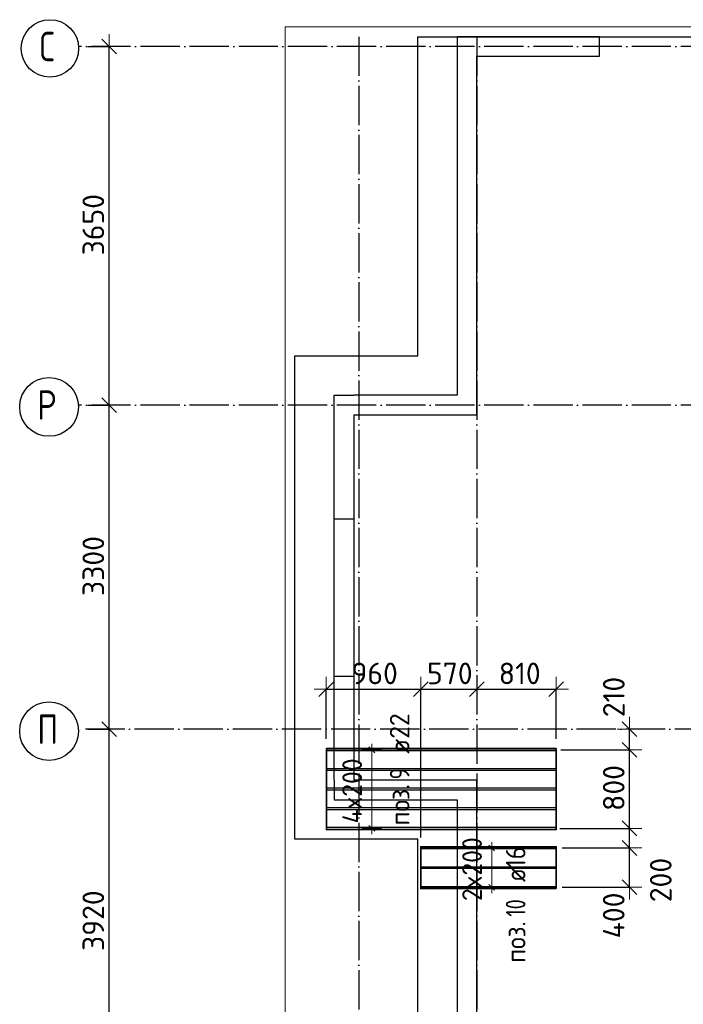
# Model space of a CAD drawing. Header units: millimetres. Extents: x -3483 to 105345, y -283423 to 72284.
# Tile 54 of 155: x 36547 to 43303, y -33260 to -23237. Entities that reach past the tile are written whole.
import ezdxf

# ---------------------------------------------------------------- set-up
doc = ezdxf.new("R2010")
doc.units = ezdxf.units.MM
doc.header["$PDMODE"] = 65
for name, pattern in [('______11', [500, 400, -50, 0, -50]), ('______2', [270, 200, -70]), ('______5', [1100, 800, -100, 100, -100])]:
    doc.linetypes.add(name, pattern=pattern)
for name, color, linetype, lineweight in [('Standard', 7, 'Continuous', 25), ('Размерная линия_ общее', 7, 'Continuous', 13), ('Стена_ общее', 7, 'Continuous', 35), ('Фундамент_ общее', 7, 'Continuous', 35)]:
    doc.layers.add(name, color=color, linetype=linetype, lineweight=lineweight)
doc.layers.add('Арм.стержн. Доп. Арм. ниж.зоны Х', color=7, linetype='Continuous', lineweight=35, true_color=0xff1cff)
doc.layers.add('Осевая линия_ общее', color=7, linetype='______5', lineweight=13, true_color=0xa0a0a0)
doc.styles.add('ISOCPEUR', font='ISOCPEUR')
doc.dimstyles.new('DIMSTYLE_4', dxfattribs={"dimtxt": 220, "dimasz": 250, "dimexe": 0, "dimexo": 0, "dimgap": 110, "dimtad": 2, "dimdec": 0, "dimrnd": 5, "dimzin": 12, "dimdsep": 46, "dimtxsty": 'ISOCPEUR', "dimblk1": 'ALL_ML_STRICH', "dimblk2": 'ALL_ML_STRICH', "dimsah": 1, "dimcen": 0, "dimclrd": 7, "dimclre": 256, "dimclrt": 7, "dimadec": 0, "dimazin": 0, "dimtfac": 1, "dimtdec": 0, "dimtix": 1, "dimtmove": 2, "dimatfit": 3, "dimfxl": 0, "dimtzin": 0, "dimlwd": 0, "dimlwe": -3, "dimarcsym": 0})
doc.dimstyles.new('DIMSTYLE_5', dxfattribs={"dimtxt": 220, "dimasz": 250, "dimexe": 0, "dimexo": 0, "dimgap": 110, "dimtad": 2, "dimdec": 0, "dimrnd": 5, "dimzin": 12, "dimdsep": 46, "dimtxsty": 'ISOCPEUR', "dimblk1": 'ALL_ML_STRICH', "dimblk2": 'ALL_ML_STRICH', "dimsah": 1, "dimcen": 0, "dimclrd": 7, "dimclre": 256, "dimclrt": 7, "dimadec": 0, "dimazin": 0, "dimtfac": 1, "dimtdec": 0, "dimtix": 1, "dimtmove": 2, "dimatfit": 3, "dimfxl": 0, "dimtvp": 1.2, "dimtzin": 0, "dimlwd": 0, "dimlwe": -3, "dimarcsym": 0})
doc.dimstyles.new('DIMSTYLE_8', dxfattribs={"dimtxt": 220, "dimasz": 250, "dimexe": 0, "dimexo": 0, "dimgap": 110, "dimtad": 0, "dimdec": 0, "dimrnd": 5, "dimzin": 12, "dimdsep": 46, "dimtxsty": 'ISOCPEUR', "dimblk1": 'ALL_ML_STRICH', "dimblk2": 'ALL_ML_STRICH', "dimsah": 1, "dimcen": 0, "dimclrd": 7, "dimclre": 256, "dimclrt": 7, "dimadec": 0, "dimazin": 0, "dimtfac": 1, "dimtdec": 0, "dimtix": 1, "dimtmove": 2, "dimatfit": 3, "dimfxl": 0, "dimtvp": 1.2, "dimtzin": 0, "dimlwd": 0, "dimlwe": -3, "dimarcsym": 0})

# ---------------------------------------------------------------- blocks, each defined once
blk = doc.blocks.new('ALL_ML_STRICH')
at = {"color": 0, "linetype": 'ByBlock', "lineweight": -2}
for p, q in [((0, -0.5), (0, 0.5)), ((-1, 0), (0.5, 0)), ((-0.3, -0.3), (0.3, 0.3))]:
    blk.add_line(p, q, dxfattribs=at)
blk = doc.blocks.new('*D75')
at = {"layer": 'DEFPOINTS', "color": 7, "linetype": 'Continuous', "lineweight": 13, "transparency": 33554687}
for p in [(37142, -30460), (37142, -34380), (37457, -34380)]:
    blk.add_point(p, dxfattribs=at)
at = {"layer": 'Размерная линия_ общее', "color": 253, "linetype": 'Continuous', "lineweight": -2, "true_color": 0xa0a0a0, "transparency": 33554687}
for p, q in [((37242, -30460), (37457, -30460)), ((37242, -34380), (37457, -34380))]:
    blk.add_line(p, q, dxfattribs=at)
at = {"layer": 'Размерная линия_ общее', "color": 7, "linetype": 'Continuous', "lineweight": -2, "transparency": 33554687}
blk.add_line((37457, -34380), (37457, -30460), dxfattribs=at)
at = {"layer": 'Размерная линия_ общее', "color": 7, "linetype": 'Continuous', "lineweight": 13, "transparency": 33554687, "xscale": 250, "yscale": 250, "zscale": 250}
for p, rotation in [((37457, -30460), 90), ((37457, -34380), 270)]:
    blk.add_blockref('ALL_ML_STRICH', p, dxfattribs=dict(at, rotation=rotation))
at = {"layer": 'Размерная линия_ общее', "color": 7, "linetype": 'Continuous', "lineweight": 13, "transparency": 33554687, "insert": (37297, -32409), "char_height": 220, "width": 880, "attachment_point": 5, "rotation": 90, "style": 'ISOCPEUR'}
blk.add_mtext('\\A1;{3920}', dxfattribs=at)
blk = doc.blocks.new('*D76')
at = {"layer": 'DEFPOINTS', "color": 7, "linetype": 'Continuous', "lineweight": 13, "transparency": 33554687}
for p in [(37142, -27160), (37142, -30460), (37457, -30460)]:
    blk.add_point(p, dxfattribs=at)
at = {"layer": 'Размерная линия_ общее', "color": 253, "linetype": 'Continuous', "lineweight": -2, "true_color": 0xa0a0a0, "transparency": 33554687}
for p, q in [((37242, -27160), (37457, -27160)), ((37242, -30460), (37457, -30460))]:
    blk.add_line(p, q, dxfattribs=at)
at = {"layer": 'Размерная линия_ общее', "color": 7, "linetype": 'Continuous', "lineweight": -2, "transparency": 33554687}
blk.add_line((37457, -30460), (37457, -27160), dxfattribs=at)
at = {"layer": 'Размерная линия_ общее', "color": 7, "linetype": 'Continuous', "lineweight": 13, "transparency": 33554687, "xscale": 250, "yscale": 250, "zscale": 250}
for p, rotation in [((37457, -27160), 90), ((37457, -30460), 270)]:
    blk.add_blockref('ALL_ML_STRICH', p, dxfattribs=dict(at, rotation=rotation))
at = {"layer": 'Размерная линия_ общее', "color": 7, "linetype": 'Continuous', "lineweight": 13, "transparency": 33554687, "insert": (37297, -28799), "char_height": 220, "width": 880, "attachment_point": 5, "rotation": 90, "style": 'ISOCPEUR'}
blk.add_mtext('\\A1;{3300}', dxfattribs=at)
blk = doc.blocks.new('*D77')
at = {"layer": 'DEFPOINTS', "color": 7, "linetype": 'Continuous', "lineweight": 13, "transparency": 33554687}
for p in [(37142, -23510), (37142, -27160), (37457, -27160)]:
    blk.add_point(p, dxfattribs=at)
at = {"layer": 'Размерная линия_ общее', "color": 253, "linetype": 'Continuous', "lineweight": -2, "true_color": 0xa0a0a0, "transparency": 33554687}
for p, q in [((37242, -23510), (37457, -23510)), ((37242, -27160), (37457, -27160))]:
    blk.add_line(p, q, dxfattribs=at)
at = {"layer": 'Размерная линия_ общее', "color": 7, "linetype": 'Continuous', "lineweight": -2, "transparency": 33554687}
blk.add_line((37457, -27160), (37457, -23510), dxfattribs=at)
at = {"layer": 'Размерная линия_ общее', "color": 7, "linetype": 'Continuous', "lineweight": 13, "transparency": 33554687, "xscale": 250, "yscale": 250, "zscale": 250}
for p, rotation in [((37457, -23510), 90), ((37457, -27160), 270)]:
    blk.add_blockref('ALL_ML_STRICH', p, dxfattribs=dict(at, rotation=rotation))
at = {"layer": 'Размерная линия_ общее', "color": 7, "linetype": 'Continuous', "lineweight": 13, "transparency": 33554687, "insert": (37297, -25324), "char_height": 220, "width": 880, "attachment_point": 5, "rotation": 90, "style": 'ISOCPEUR'}
blk.add_mtext('\\A1;{3650}', dxfattribs=at)
blk = doc.blocks.new('СЛОЖНЫЙ_ОБЪЕКТ_3')
at = {"layer": 'Стена_ общее', "color": 9, "linetype": 'Continuous', "lineweight": -3, "true_color": 0xc7c7c7, "transparency": 33554687}
for p, q in [((41000, -23410), (41000, -27060)), ((41200, -23410), (41000, -23410)), ((42450, -23410), (41200, -23410)), ((42450, -23610), (42450, -23410)), ((41200, -27060), (41200, -23610)), ((41200, -23610), (42450, -23610)), ((39750, -30980), (39750, -27060)), ((39750, -27060), (39950, -27060)), ((41000, -27060), (39950, -27060)), ((41200, -27260), (41200, -27060)), ((39950, -27260), (41200, -27260)), ((39950, -27260), (39950, -30980)), ((39750, -30980), (39750, -31180)), ((41000, -30980), (39950, -30980)), ((41200, -30980), (41000, -30980)), ((41200, -34280), (41200, -30980)), ((39750, -31180), (41000, -31180)), ((41000, -31180), (41000, -37580))]:
    blk.add_line(p, q, dxfattribs=at)
at = {"layer": 'Стена_ общее', "color": 9, "linetype": '______2', "lineweight": -3, "true_color": 0xc7c7c7, "transparency": 33554687}
for p, q in [((39950, -28320), (39750, -28320)), ((39750, -29920), (39950, -29920))]:
    blk.add_line(p, q, dxfattribs=at)
blk = doc.blocks.new('*D201')
at = {"layer": 'DEFPOINTS', "color": 7, "linetype": 'Continuous', "lineweight": 13, "transparency": 33554687}
for p in [(41970, -31669), (41971, -32069), (42755, -32069)]:
    blk.add_point(p, dxfattribs=at)
at = {"layer": 'Размерная линия_ общее', "color": 253, "linetype": 'Continuous', "lineweight": -2, "true_color": 0xa0a0a0, "transparency": 33554687}
for p, q in [((42070, -31669), (42755, -31669)), ((42071, -32069), (42755, -32069))]:
    blk.add_line(p, q, dxfattribs=at)
at = {"layer": 'Размерная линия_ общее', "color": 7, "linetype": 'Continuous', "lineweight": -2, "transparency": 33554687}
blk.add_line((42755, -32069), (42755, -31669), dxfattribs=at)
at = {"layer": 'Размерная линия_ общее', "color": 7, "linetype": 'Continuous', "lineweight": 13, "transparency": 33554687, "xscale": 250, "yscale": 250, "zscale": 250}
for p, rotation in [((42755, -31669), 90), ((42755, -32069), 270)]:
    blk.add_blockref('ALL_ML_STRICH', p, dxfattribs=dict(at, rotation=rotation))
at = {"layer": 'Размерная линия_ общее', "color": 7, "linetype": 'Continuous', "lineweight": 13, "transparency": 33554687, "insert": (42595, -32356), "char_height": 220, "width": 660, "attachment_point": 5, "rotation": 90, "style": 'ISOCPEUR'}
blk.add_mtext('\\A1;{400}', dxfattribs=at)
blk = doc.blocks.new('*D202')
at = {"layer": 'DEFPOINTS', "color": 7, "linetype": 'Continuous', "lineweight": 13, "transparency": 33554687}
for p in [(41945, -31469), (41970, -31669), (42755, -31669)]:
    blk.add_point(p, dxfattribs=at)
at = {"layer": 'Размерная линия_ общее', "color": 253, "linetype": 'Continuous', "lineweight": -2, "true_color": 0xa0a0a0, "transparency": 33554687}
for p, q in [((42045, -31469), (42755, -31469)), ((42070, -31669), (42755, -31669))]:
    blk.add_line(p, q, dxfattribs=at)
at = {"layer": 'Размерная линия_ общее', "color": 7, "linetype": 'Continuous', "lineweight": -2, "transparency": 33554687}
blk.add_line((42755, -31669), (42755, -31469), dxfattribs=at)
at = {"layer": 'Размерная линия_ общее', "color": 7, "linetype": 'Continuous', "lineweight": 13, "transparency": 33554687, "xscale": 250, "yscale": 250, "zscale": 250}
for p, rotation in [((42755, -31469), 90), ((42755, -31669), 270)]:
    blk.add_blockref('ALL_ML_STRICH', p, dxfattribs=dict(at, rotation=rotation))
at = {"layer": 'Размерная линия_ общее', "color": 7, "linetype": 'Continuous', "lineweight": 13, "transparency": 33554687, "insert": (43074, -31995), "char_height": 220, "width": 660, "attachment_point": 5, "rotation": 90, "style": 'ISOCPEUR'}
blk.add_mtext('\\A1;{200}', dxfattribs=at)
blk = doc.blocks.new('*D203')
at = {"layer": 'DEFPOINTS', "color": 7, "linetype": 'Continuous', "lineweight": 13, "transparency": 33554687}
for p in [(41958, -30669), (41945, -31469), (42755, -31469)]:
    blk.add_point(p, dxfattribs=at)
at = {"layer": 'Размерная линия_ общее', "color": 253, "linetype": 'Continuous', "lineweight": -2, "true_color": 0xa0a0a0, "transparency": 33554687}
for p, q in [((42058, -30669), (42755, -30669)), ((42045, -31469), (42755, -31469))]:
    blk.add_line(p, q, dxfattribs=at)
at = {"layer": 'Размерная линия_ общее', "color": 7, "linetype": 'Continuous', "lineweight": -2, "transparency": 33554687}
blk.add_line((42755, -31469), (42755, -30669), dxfattribs=at)
at = {"layer": 'Размерная линия_ общее', "color": 7, "linetype": 'Continuous', "lineweight": 13, "transparency": 33554687, "xscale": 250, "yscale": 250, "zscale": 250}
for p, rotation in [((42755, -30669), 90), ((42755, -31469), 270)]:
    blk.add_blockref('ALL_ML_STRICH', p, dxfattribs=dict(at, rotation=rotation))
at = {"layer": 'Размерная линия_ общее', "color": 7, "linetype": 'Continuous', "lineweight": 13, "transparency": 33554687, "insert": (42595, -31058), "char_height": 220, "width": 660, "attachment_point": 5, "rotation": 90, "style": 'ISOCPEUR'}
blk.add_mtext('\\A1;{800}', dxfattribs=at)
blk = doc.blocks.new('*D204')
at = {"layer": 'DEFPOINTS', "color": 7, "linetype": 'Continuous', "lineweight": 13, "transparency": 33554687}
for p in [(42747, -30460), (41958, -30669), (42755, -30669)]:
    blk.add_point(p, dxfattribs=at)
at = {"layer": 'Размерная линия_ общее', "color": 253, "linetype": 'Continuous', "lineweight": -2, "true_color": 0xa0a0a0, "transparency": 33554687}
for p, q in [((42755, -30460), (42755, -30460)), ((42058, -30669), (42755, -30669))]:
    blk.add_line(p, q, dxfattribs=at)
at = {"layer": 'Размерная линия_ общее', "color": 7, "linetype": 'Continuous', "lineweight": -2, "transparency": 33554687}
blk.add_line((42755, -30669), (42755, -30460), dxfattribs=at)
at = {"layer": 'Размерная линия_ общее', "color": 7, "linetype": 'Continuous', "lineweight": 13, "transparency": 33554687, "xscale": 250, "yscale": 250, "zscale": 250}
for p, rotation in [((42755, -30460), 90), ((42755, -30669), 270)]:
    blk.add_blockref('ALL_ML_STRICH', p, dxfattribs=dict(at, rotation=rotation))
at = {"layer": 'Размерная линия_ общее', "color": 7, "linetype": 'Continuous', "lineweight": 13, "transparency": 33554687, "insert": (42596, -30132), "char_height": 220, "width": 660, "attachment_point": 5, "rotation": 90, "style": 'ISOCPEUR'}
blk.add_mtext('\\A1;{210}', dxfattribs=at)
blk = doc.blocks.new('*D205')
at = {"layer": 'DEFPOINTS', "color": 7, "linetype": 'Continuous', "lineweight": 13, "transparency": 33554687}
for p in [(39669, -30052), (39669, -30657), (40630, -31661)]:
    blk.add_point(p, dxfattribs=at)
at = {"layer": 'Размерная линия_ общее', "color": 253, "linetype": 'Continuous', "lineweight": -2, "true_color": 0xa0a0a0, "transparency": 33554687}
for p, q in [((39669, -30557), (39669, -30052)), ((40630, -31561), (40630, -30052))]:
    blk.add_line(p, q, dxfattribs=at)
at = {"layer": 'Размерная линия_ общее', "color": 7, "linetype": 'Continuous', "lineweight": -2, "transparency": 33554687}
blk.add_line((39669, -30052), (40630, -30052), dxfattribs=at)
at = {"layer": 'Размерная линия_ общее', "color": 7, "linetype": 'Continuous', "lineweight": 13, "transparency": 33554687, "xscale": 250, "yscale": 250, "zscale": 250, "rotation": 180}
blk.add_blockref('ALL_ML_STRICH', (39669, -30052), dxfattribs=at)
at = {"layer": 'Размерная линия_ общее', "color": 7, "linetype": 'Continuous', "lineweight": 13, "transparency": 33554687, "xscale": 250, "yscale": 250, "zscale": 250}
blk.add_blockref('ALL_ML_STRICH', (40630, -30052), dxfattribs=at)
at = {"layer": 'Размерная линия_ общее', "color": 7, "linetype": 'Continuous', "lineweight": 13, "transparency": 33554687, "insert": (40161, -29892), "char_height": 220, "width": 660, "attachment_point": 5, "style": 'ISOCPEUR'}
blk.add_mtext('\\A1;{960}', dxfattribs=at)
blk = doc.blocks.new('*D206')
at = {"layer": 'DEFPOINTS', "color": 7, "linetype": 'Continuous', "lineweight": 13, "transparency": 33554687}
for p in [(41200, -29866), (40630, -30052), (40630, -31661)]:
    blk.add_point(p, dxfattribs=at)
at = {"layer": 'Размерная линия_ общее', "color": 253, "linetype": 'Continuous', "lineweight": -2, "true_color": 0xa0a0a0, "transparency": 33554687}
for p, q in [((40630, -31561), (40630, -30052)), ((41200, -30052), (41200, -30052))]:
    blk.add_line(p, q, dxfattribs=at)
at = {"layer": 'Размерная линия_ общее', "color": 7, "linetype": 'Continuous', "lineweight": -2, "transparency": 33554687}
blk.add_line((40630, -30052), (41200, -30052), dxfattribs=at)
at = {"layer": 'Размерная линия_ общее', "color": 7, "linetype": 'Continuous', "lineweight": 13, "transparency": 33554687, "xscale": 250, "yscale": 250, "zscale": 250, "rotation": 180}
blk.add_blockref('ALL_ML_STRICH', (40630, -30052), dxfattribs=at)
at = {"layer": 'Размерная линия_ общее', "color": 7, "linetype": 'Continuous', "lineweight": 13, "transparency": 33554687, "xscale": 250, "yscale": 250, "zscale": 250}
blk.add_blockref('ALL_ML_STRICH', (41200, -30052), dxfattribs=at)
at = {"layer": 'Размерная линия_ общее', "color": 7, "linetype": 'Continuous', "lineweight": 13, "transparency": 33554687, "insert": (40926, -29892), "char_height": 220, "width": 660, "attachment_point": 5, "style": 'ISOCPEUR'}
blk.add_mtext('\\A1;{570}', dxfattribs=at)
blk = doc.blocks.new('*D207')
at = {"layer": 'DEFPOINTS', "color": 7, "linetype": 'Continuous', "lineweight": 13, "transparency": 33554687}
for p in [(41200, -29866), (41200, -30052), (42009, -30658)]:
    blk.add_point(p, dxfattribs=at)
at = {"layer": 'Размерная линия_ общее', "color": 253, "linetype": 'Continuous', "lineweight": -2, "true_color": 0xa0a0a0, "transparency": 33554687}
for p, q in [((41200, -30052), (41200, -30052)), ((42009, -30558), (42009, -30052))]:
    blk.add_line(p, q, dxfattribs=at)
at = {"layer": 'Размерная линия_ общее', "color": 7, "linetype": 'Continuous', "lineweight": -2, "transparency": 33554687}
blk.add_line((41200, -30052), (42009, -30052), dxfattribs=at)
at = {"layer": 'Размерная линия_ общее', "color": 7, "linetype": 'Continuous', "lineweight": 13, "transparency": 33554687, "xscale": 250, "yscale": 250, "zscale": 250, "rotation": 180}
blk.add_blockref('ALL_ML_STRICH', (41200, -30052), dxfattribs=at)
at = {"layer": 'Размерная линия_ общее', "color": 7, "linetype": 'Continuous', "lineweight": 13, "transparency": 33554687, "xscale": 250, "yscale": 250, "zscale": 250}
blk.add_blockref('ALL_ML_STRICH', (42009, -30052), dxfattribs=at)
at = {"layer": 'Размерная линия_ общее', "color": 7, "linetype": 'Continuous', "lineweight": 13, "transparency": 33554687, "insert": (41638, -29892), "char_height": 220, "width": 660, "attachment_point": 5, "style": 'ISOCPEUR'}
blk.add_mtext('\\A1;{810}', dxfattribs=at)

msp = doc.modelspace()

# ---------------------------------------------------------------- linework, layer by layer
at = {"layer": 'Standard', "color": 7, "linetype": 'Continuous', "lineweight": 13, "transparency": 33554687}
msp.add_lwpolyline([(39250, -70750), (65250, -70750), (65250, -23310), (39250, -23310), (39250, -70750)], dxfattribs=at)
at = {"layer": 'Арм.стержн. Доп. Арм. ниж.зоны Х', "color": 253, "linetype": 'Continuous', "lineweight": -3, "true_color": 0xa0a0a0, "transparency": 33554687}
for p, q in [((40131.8, -30669.2), (40031.8, -30669.2)), ((40131.8, -30669.2), (40231.8, -30669.2)), ((40131.8, -31469.2), (40031.8, -31469.2)), ((40131.8, -31469.2), (40231.8, -31469.2)), ((41352.7, -31669.2), (41252.7, -31669.2)), ((41352.7, -31669.2), (41452.7, -31669.2)), ((41352.7, -32069.2), (41252.7, -32069.2)), ((41352.7, -32069.2), (41452.7, -32069.2))]:
    msp.add_line(p, q, dxfattribs=at)
at = {"layer": 'Арм.стержн. Доп. Арм. ниж.зоны Х', "color": 7, "linetype": 'Continuous', "lineweight": 25, "transparency": 33554687}
for p, q in [((40161.8, -30699.2), (40101.8, -30639.2)), ((40161.8, -31499.2), (40101.8, -31439.2)), ((41382.7, -31699.2), (41322.7, -31639.2)), ((41382.7, -32099.2), (41322.7, -32039.2))]:
    msp.add_line(p, q, dxfattribs=at)
at = {"layer": 'Арм.стержн. Доп. Арм. ниж.зоны Х', "color": 7, "linetype": 'Continuous', "lineweight": 13, "transparency": 33554687}
for p, q in [((40131.8, -30669.2), (40131.8, -30609.2)), ((40131.8, -31469.2), (40131.8, -30669.2)), ((40131.8, -31469.2), (40131.8, -31529.2)), ((41352.7, -31669.2), (41352.7, -31609.2)), ((41352.7, -32069.2), (41352.7, -31669.2)), ((41352.7, -32069.2), (41352.7, -32129.2))]:
    msp.add_line(p, q, dxfattribs=at)
at = {"layer": 'Арм.стержн. Доп. Арм. ниж.зоны Х', "color": 52, "linetype": 'Continuous', "lineweight": 35, "transparency": 33554687}
for points in [[(42009.3, -30656.7), (39669.3, -30656.7), (39669.3, -31481.7), (42009.3, -31481.7), (42009.3, -30656.7)], [(42009.3, -32081.7), (40630, -32081.7), (40630, -31656.7), (42009.3, -31656.7), (42009.3, -32081.7)]]:
    msp.add_lwpolyline(points, dxfattribs=at)
at = {"layer": 'Арм.стержн. Доп. Арм. ниж.зоны Х', "color": 180, "linetype": 'Continuous', "lineweight": 25, "transparency": 33554687}
for points in [[(39669.3, -30658.2), (42009.3, -30658.2), (42009.3, -30680.2), (39669.3, -30680.2), (39669.3, -30658.2)], [(39669.3, -30858.2), (42009.3, -30858.2), (42009.3, -30880.2), (39669.3, -30880.2), (39669.3, -30858.2)], [(39669.3, -31058.2), (42009.3, -31058.2), (42009.3, -31080.2), (39669.3, -31080.2), (39669.3, -31058.2)], [(39669.3, -31258.2), (42009.3, -31258.2), (42009.3, -31280.2), (39669.3, -31280.2), (39669.3, -31258.2)], [(39669.3, -31458.2), (42009.3, -31458.2), (42009.3, -31480.2), (39669.3, -31480.2), (39669.3, -31458.2)]]:
    msp.add_lwpolyline(points, dxfattribs=at)
at = {"layer": 'Арм.стержн. Доп. Арм. ниж.зоны Х', "color": 41, "linetype": 'Continuous', "lineweight": 25, "transparency": 33554687}
for points in [[(40630, -31661.2), (42009.3, -31661.2), (42009.3, -31677.2), (40630, -31677.2), (40630, -31661.2)], [(40630, -31861.2), (42009.3, -31861.2), (42009.3, -31877.2), (40630, -31877.2), (40630, -31861.2)], [(40630, -32061.2), (42009.3, -32061.2), (42009.3, -32077.2), (40630, -32077.2), (40630, -32061.2)]]:
    msp.add_lwpolyline(points, dxfattribs=at)
at = {"layer": 'Осевая линия_ общее', "color": 253, "linetype": '______11', "lineweight": -3, "true_color": 0xa0a0a0, "transparency": 33554687}
for p, q in [((40000, -23410), (40000, -72827.9)), ((41200, -23410), (41200, -72827.9)), ((54680, -23510), (37142.2, -23510)), ((54680, -27160), (37142.2, -27160)), ((56620, -30460), (37142.2, -30460))]:
    msp.add_line(p, q, dxfattribs=at)
at = {"layer": 'Осевая линия_ общее', "color": 7, "linetype": 'Continuous', "lineweight": -3, "transparency": 33554687}
for centre, radius in [((36854.6, -23529.5), 292.4), ((36846, -27179.5), 298.8), ((36846, -30479.5), 298.8)]:
    msp.add_circle(centre, radius, dxfattribs=at)
at = {"layer": 'Фундамент_ общее', "color": 7, "lineweight": 25, "transparency": 33554687}
for p, q in [((40600, -26660), (40600, -23410)), ((40600, -23410), (54500, -23410)), ((39350, -31580), (39350, -26660)), ((39350, -26660), (40600, -26660)), ((40600, -31580), (39350, -31580)), ((40600, -37180), (40600, -31580))]:
    msp.add_line(p, q, dxfattribs=at)
at = {"layer": 'Фундамент_ общее', "color": 7, "linetype": 'Continuous', "lineweight": 25, "transparency": 33554687}
for p, q in [((40600, -26660), (40600, -23410)), ((40600, -23410), (54500, -23410)), ((39350, -31580), (39350, -26660)), ((39350, -26660), (40600, -26660)), ((40600, -31580), (39350, -31580)), ((40600, -37180), (40600, -31580))]:
    msp.add_line(p, q, dxfattribs=at)

# ---------------------------------------------------------------- block references
at = {"layer": 'Стена_ общее', "color": 9, "linetype": 'Continuous', "lineweight": -3, "true_color": 0xc7c7c7, "transparency": 33554687}
msp.add_blockref('СЛОЖНЫЙ_ОБЪЕКТ_3', (0, 0), dxfattribs=at)

# ---------------------------------------------------------------- texts
at = {"layer": 'Арм.стержн. Доп. Арм. ниж.зоны Х', "color": 7, "linetype": 'Continuous', "lineweight": 25, "transparency": 33554687, "char_height": 200, "attachment_point": 7, "rotation": 90, "style": 'ISOCPEUR'}
for s, insert, width in [('\\W0.95; ø22 ', (40515.6, -30830.2), 794.384), ('\\W0.78;9', (40515.6, -30970.2), 217.605), ('\\W0.92;поз.', (40515.6, -31440.2), 561.646), ('\\W0.89; ø16 ', (41696.4, -32128.3), 749.105), ('\\W0.75;10', (41696.4, -32368.3), 314.854), ('\\W0.92;поз.', (41696.4, -32838.3), 561.646)]:
    msp.add_mtext(s, dxfattribs=dict(at, insert=insert, width=width))
at = {"layer": 'Арм.стержн. Доп. Арм. ниж.зоны Х', "color": 7, "linetype": 'Continuous', "lineweight": 13, "transparency": 33554687, "char_height": 200, "attachment_point": 7, "rotation": 90, "style": 'ISOCPEUR'}
for s, insert, width in [('\\W0.95;4x200', (40031.8, -31419.2), 814.149), ('\\W0.95;2x200', (41252.7, -32209.2), 793.963)]:
    msp.add_mtext(s, dxfattribs=dict(at, insert=insert, width=width))
at = {"layer": 'Осевая линия_ общее', "color": 7, "linetype": 'Continuous', "lineweight": -3, "transparency": 33554687, "char_height": 300, "attachment_point": 7, "style": 'ISOCPEUR'}
for s, insert, width in [('\\W0.78;С', (36749.6, -23660), 326.407), ('\\W0.80;Р', (36726, -27310), 359.833), ('\\W0.80;П', (36726, -30610), 359.833)]:
    msp.add_mtext(s, dxfattribs=dict(at, insert=insert, width=width))

# ---------------------------------------------------------------- dimensions: what is measured, and where the dimension line sits
at = {"layer": 'Размерная линия_ общее', "color": 7, "linetype": 'Continuous', "lineweight": 13, "transparency": 33554687}
for base, p1, p2, dimstyle, picture, middle in [((37457.3, -23510), (37242.2, -27160), (37242.2, -23510), 'DIMSTYLE_4', '*D77', (37297.3, -25324)), ((37457.3, -27160), (37242.2, -30460), (37242.2, -27160), 'DIMSTYLE_4', '*D76', (37297.3, -28799)), ((42755.3, -30460), (42058.5, -30669.2), (42755.3, -30460), 'DIMSTYLE_5', '*D204', (42596.2, -30131.9)), ((37457.3, -30460), (37242.2, -34380), (37242.2, -30460), 'DIMSTYLE_4', '*D75', (37297.3, -32409)), ((42755.3, -30669.2), (42044.6, -31469.2), (42058.5, -30669.2), 'DIMSTYLE_4', '*D203', (42595.3, -31058.2)), ((42755.3, -31469.2), (42070.3, -31669.2), (42044.6, -31469.2), 'DIMSTYLE_8', '*D202', (43074, -31994.7)), ((42755.3, -31669.2), (42071.5, -32069.2), (42070.3, -31669.2), 'DIMSTYLE_5', '*D201', (42595.4, -32356.3))]:
    dim = msp.add_linear_dim(base=base, p1=p1, p2=p2, angle=90, dimstyle=dimstyle, override={"dimpost": '<>', "dimclrd": 7, "dimclre": 253, "dimclrt": 7, "dimlwd": 0, "dimlwe": 65533}, dxfattribs=at)
    dim.commit()
    dim.dimension.update_dxf_attribs({"geometry": picture, "text_midpoint": middle, "dimtype": 160})
for base, p1, p2, dimstyle, picture, middle in [((40630, -30051.7), (39669.3, -30556.7), (40630, -31561.2), 'DIMSTYLE_4', '*D205', (40160.6, -29891.7)), ((41200, -30051.7), (40630, -31561.2), (41200, -30051.7), 'DIMSTYLE_5', '*D206', (40926, -29891.7)), ((42009.3, -30051.7), (41200, -30051.7), (42009.3, -30558.2), 'DIMSTYLE_4', '*D207', (41637.6, -29891.7))]:
    dim = msp.add_linear_dim(base=base, p1=p1, p2=p2, dimstyle=dimstyle, override={"dimpost": '<>', "dimclrd": 7, "dimclre": 253, "dimclrt": 7, "dimlwd": 0, "dimlwe": 65533}, dxfattribs=at)
    dim.commit()
    dim.dimension.update_dxf_attribs({"geometry": picture, "text_midpoint": middle, "dimtype": 160})

doc.saveas('drawing.dxf')
